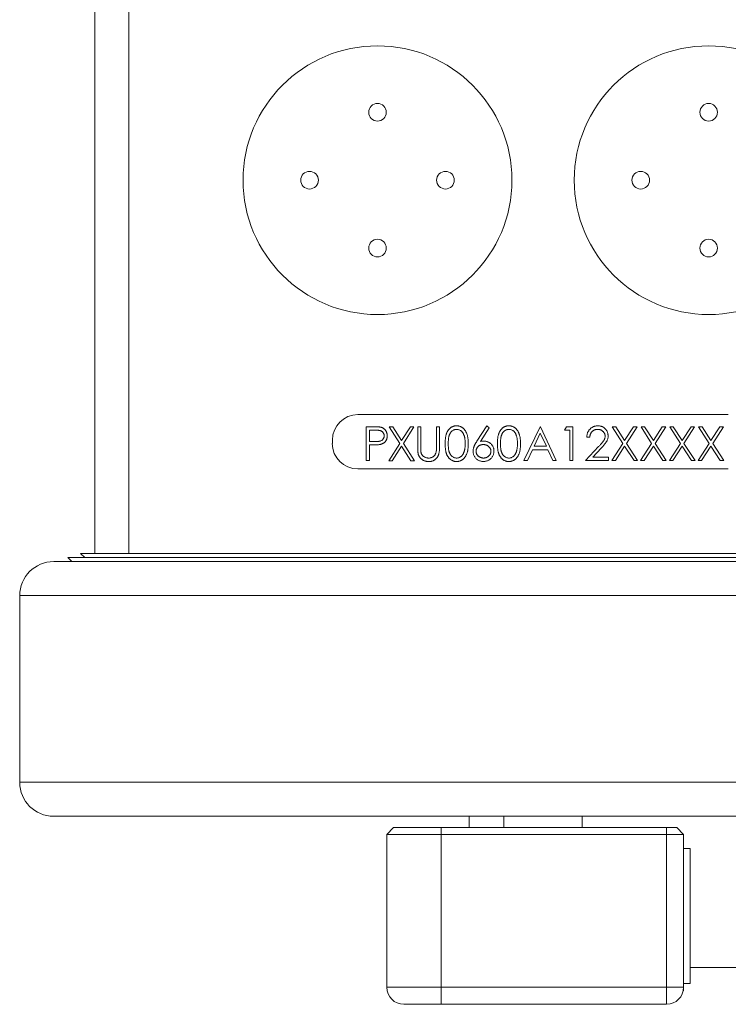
# Model space of a CAD drawing. Header units: inches. Extents: x 1.06 to 7.16, y 1.17 to 7.89.
# Tile 5 of 14: x 1.06 to 1.93, y 4.83 to 6.04. Entities that reach past the tile are written whole.
import ezdxf

# ---------------------------------------------------------------- set-up
doc = ezdxf.new("R2010")
doc.units = ezdxf.units.IN
doc.header["$MEASUREMENT"] = 0

msp = doc.modelspace()

# ---------------------------------------------------------------- linework, layer by layer
at = {"color": 7, "linetype": 'Continuous', "lineweight": 15}
for p, q in [((1.1516, 5.3839), (1.1516, 6.2995)), ((1.1933, 6.2995), (1.1933, 5.3839)), ((1.9282, 5.5542), (1.474, 5.5542)), ((1.4844, 5.5393), (1.4925, 5.5393)), ((1.4844, 5.4977), (1.4844, 5.5393)), ((1.4881, 5.5351), (1.4881, 5.5212)), ((1.4957, 5.5351), (1.4881, 5.5351)), ((1.5124, 5.5393), (1.5167, 5.5393)), ((1.5255, 5.5189), (1.5124, 5.5393)), ((1.5167, 5.5393), (1.5276, 5.5222)), ((1.5276, 5.5222), (1.5385, 5.5393)), ((1.5428, 5.5393), (1.5298, 5.5189)), ((1.5385, 5.5393), (1.5428, 5.5393)), ((1.5474, 5.5393), (1.5511, 5.5393)), ((1.5474, 5.5142), (1.5474, 5.5393)), ((1.5511, 5.5393), (1.5511, 5.5144)), ((1.5704, 5.5393), (1.5741, 5.5393)), ((1.5704, 5.5144), (1.5704, 5.5393)), ((1.5741, 5.5393), (1.5741, 5.5142)), ((1.6199, 5.5214), (1.6323, 5.5404)), ((1.6352, 5.5381), (1.6242, 5.5213)), ((1.6323, 5.5404), (1.6352, 5.5381)), ((1.6777, 5.4977), (1.6975, 5.5393)), ((1.6975, 5.5393), (1.698, 5.5393)), ((1.698, 5.5393), (1.7173, 5.4977)), ((1.7274, 5.5351), (1.7299, 5.5393)), ((1.7338, 5.5351), (1.7274, 5.5351)), ((1.7299, 5.5393), (1.7376, 5.5393)), ((1.7338, 5.4977), (1.7338, 5.5351)), ((1.7376, 5.5393), (1.7376, 5.4977)), ((1.7859, 5.5393), (1.7902, 5.5393)), ((1.799, 5.5189), (1.7859, 5.5393)), ((1.7902, 5.5393), (1.8011, 5.5223)), ((1.8011, 5.5223), (1.8121, 5.5393)), ((1.8164, 5.5393), (1.8033, 5.5189)), ((1.8121, 5.5393), (1.8164, 5.5393)), ((1.8212, 5.5393), (1.8255, 5.5393)), ((1.8342, 5.5189), (1.8212, 5.5393)), ((1.8255, 5.5393), (1.8364, 5.5223)), ((1.8364, 5.5223), (1.8473, 5.5393)), ((1.8516, 5.5393), (1.8386, 5.5189)), ((1.8473, 5.5393), (1.8516, 5.5393)), ((1.8564, 5.5393), (1.8607, 5.5393)), ((1.8695, 5.5189), (1.8564, 5.5393)), ((1.8607, 5.5393), (1.8717, 5.5223)), ((1.8717, 5.5223), (1.8826, 5.5393)), ((1.8869, 5.5393), (1.8738, 5.5189)), ((1.8826, 5.5393), (1.8869, 5.5393)), ((1.8917, 5.5393), (1.896, 5.5393)), ((1.9048, 5.5189), (1.8917, 5.5393)), ((1.896, 5.5393), (1.9069, 5.5223)), ((1.9069, 5.5223), (1.9178, 5.5393)), ((1.9221, 5.5393), (1.9091, 5.5189)), ((1.9178, 5.5393), (1.9221, 5.5393)), ((1.4428, 5.5229), (1.4428, 5.5188)), ((1.4881, 5.5212), (1.4954, 5.5211)), ((1.6977, 5.5312), (1.6902, 5.5153)), ((1.7051, 5.5153), (1.6977, 5.5312)), ((1.7584, 5.5265), (1.7547, 5.5265)), ((1.4881, 5.5169), (1.4881, 5.4977)), ((1.4911, 5.5169), (1.4881, 5.5169)), ((1.5119, 5.4976), (1.5255, 5.5189)), ((1.5276, 5.5155), (1.5162, 5.4976)), ((1.5391, 5.4976), (1.5276, 5.5155)), ((1.5298, 5.5189), (1.5434, 5.4976)), ((1.6882, 5.511), (1.6818, 5.4977)), ((1.7071, 5.511), (1.6882, 5.511)), ((1.6902, 5.5153), (1.7051, 5.5153)), ((1.7132, 5.4977), (1.7071, 5.511)), ((1.7531, 5.4977), (1.7692, 5.5149)), ((1.7724, 5.5131), (1.762, 5.5019)), ((1.7854, 5.4977), (1.799, 5.5189)), ((1.8011, 5.5155), (1.7897, 5.4977)), ((1.8126, 5.4977), (1.8011, 5.5155)), ((1.8033, 5.5189), (1.8169, 5.4977)), ((1.8206, 5.4977), (1.8342, 5.5189)), ((1.8364, 5.5155), (1.825, 5.4977)), ((1.8478, 5.4977), (1.8364, 5.5155)), ((1.8386, 5.5189), (1.8522, 5.4977)), ((1.8559, 5.4977), (1.8695, 5.5189)), ((1.8717, 5.5155), (1.8602, 5.4977)), ((1.8831, 5.4977), (1.8717, 5.5155)), ((1.8738, 5.5189), (1.8874, 5.4977)), ((1.8912, 5.4977), (1.9048, 5.5189)), ((1.9069, 5.5155), (1.8955, 5.4977)), ((1.9184, 5.4977), (1.9069, 5.5155)), ((1.9091, 5.5189), (1.9227, 5.4977)), ((1.4881, 5.4977), (1.4844, 5.4977)), ((1.5162, 5.4976), (1.5119, 5.4976)), ((1.5434, 5.4976), (1.5391, 5.4976)), ((1.6818, 5.4977), (1.6777, 5.4977)), ((1.7173, 5.4977), (1.7132, 5.4977)), ((1.7376, 5.4977), (1.7338, 5.4977)), ((1.7814, 5.4977), (1.7531, 5.4977)), ((1.762, 5.5019), (1.7814, 5.5019)), ((1.7814, 5.5019), (1.7814, 5.4977)), ((1.7897, 5.4977), (1.7854, 5.4977)), ((1.8169, 5.4977), (1.8126, 5.4977)), ((1.825, 5.4977), (1.8206, 5.4977)), ((1.8522, 5.4977), (1.8478, 5.4977)), ((1.8602, 5.4977), (1.8559, 5.4977)), ((1.8874, 5.4977), (1.8831, 5.4977)), ((1.8955, 5.4977), (1.8912, 5.4977)), ((1.9227, 5.4977), (1.9184, 5.4977)), ((1.474, 5.4875), (1.9282, 5.4875)), ((1.1183, 5.3789), (1.1233, 5.3739)), ((2.2839, 5.3789), (1.1183, 5.3789)), ((1.1341, 5.3839), (1.1391, 5.3789)), ((1.1516, 5.3839), (1.1341, 5.3839)), ((1.1933, 5.3839), (1.1516, 5.3839)), ((1.1933, 5.3839), (1.5613, 5.3839)), ((1.8409, 5.3839), (1.5613, 5.3839)), ((1.8409, 5.3839), (2.2089, 5.3839)), ((1.1011, 5.3739), (1.7011, 5.3739)), ((1.7011, 5.3739), (2.3011, 5.3739)), ((1.0594, 5.3322), (1.0594, 5.1031)), ((2.3011, 5.0614), (1.1011, 5.0614)), ((1.6103, 5.0614), (1.6103, 5.0475)), ((1.653, 5.0614), (1.653, 5.0475)), ((1.7492, 5.0475), (1.7492, 5.0614)), ((1.5094, 5.0392), (1.5178, 5.0475)), ((1.5761, 5.0392), (1.5094, 5.0392)), ((1.5094, 4.9418), (1.5094, 5.0392)), ((1.5178, 5.0475), (1.5761, 5.0475)), ((1.5761, 5.0475), (1.5761, 5.0392)), ((1.5761, 5.0475), (1.8526, 5.0475)), ((1.8526, 5.0392), (1.5761, 5.0392)), ((1.5761, 5.0392), (1.5761, 4.8517)), ((1.8526, 5.0475), (1.8526, 5.0392)), ((1.8526, 5.0475), (1.8651, 5.0475)), ((1.8526, 4.8517), (1.8526, 5.0392)), ((1.8734, 5.0392), (1.8526, 5.0392)), ((1.8651, 5.0475), (1.8734, 5.0392)), ((1.8734, 5.0392), (1.8734, 4.9665)), ((1.8814, 5.0218), (1.8734, 5.0218)), ((1.8814, 4.8565), (1.8814, 5.0218)), ((1.8733, 4.9201), (1.8733, 4.9583)), ((1.5094, 4.9365), (1.5094, 4.9418)), ((1.5094, 4.8517), (1.5094, 4.9365)), ((1.8734, 4.9118), (1.8734, 4.8517)), ((2.0344, 4.876), (1.8814, 4.876)), ((1.8734, 4.8565), (1.8814, 4.8565)), ((1.5094, 4.8517), (1.5761, 4.8517)), ((1.5761, 4.8517), (1.8526, 4.8517)), ((1.5761, 4.8517), (1.5761, 4.8308)), ((1.8526, 4.8517), (1.8526, 4.8308)), ((1.8734, 4.8517), (1.8526, 4.8517)), ((1.8731, 4.8479), (1.8733, 4.8475)), ((1.8733, 4.8475), (1.8733, 4.8495)), ((1.5761, 4.8308), (1.5303, 4.8308)), ((1.8526, 4.8308), (1.5761, 4.8308))]:
    msp.add_line(p, q, dxfattribs=at)
at = {"color": 8, "linetype": 'Continuous', "lineweight": 15}
for p, q in [((1.7011, 5.3322), (1.0594, 5.3322)), ((2.3428, 5.3322), (1.7011, 5.3322)), ((1.0594, 5.1031), (2.3428, 5.1031))]:
    msp.add_line(p, q, dxfattribs=at)
at = {"color": 7, "linetype": 'Continuous', "lineweight": 15}
for centre, radius in [((1.4981, 5.8417), 0.1648), ((1.9041, 5.8417), 0.1648), ((1.4981, 5.925), 0.0108), ((1.9041, 5.925), 0.0108), ((1.4148, 5.8417), 0.0108), ((1.5814, 5.8417), 0.0108), ((1.8208, 5.8417), 0.0108), ((1.4981, 5.7584), 0.0108), ((1.9041, 5.7584), 0.0108)]:
    msp.add_circle(centre, radius, dxfattribs=at)
for centre, radius, start, end in [((1.474, 5.5229), 0.0312, 90, 180), ((1.474, 5.5188), 0.0313, 180, 270), ((1.1011, 5.3322), 0.0417, 90, 180), ((1.1011, 5.1031), 0.0417, 180, 270), ((1.5303, 4.8517), 0.0208, 180, 270), ((1.8526, 4.8517), 0.0208, 270, 0)]:
    msp.add_arc(centre, radius, start, end, dxfattribs=at)
for points, knots in [([(1.4925, 5.5393), (1.4931, 5.5393), (1.4942, 5.5393), (1.4957, 5.5393), (1.4971, 5.5393), (1.4984, 5.5392), (1.4995, 5.5391), (1.5005, 5.539), (1.5013, 5.5389), (1.5018, 5.5388), (1.502, 5.5387)], [0, 0, 0, 0, 0.176956, 0.339055, 0.486318, 0.618781, 0.735619, 0.838742, 0.926457, 1, 1, 1, 1]), ([(1.5063, 5.5281), (1.5063, 5.5285), (1.5062, 5.5291), (1.506, 5.5301), (1.5056, 5.5311), (1.5051, 5.5319), (1.5045, 5.5327), (1.5038, 5.5334), (1.5029, 5.5339), (1.5022, 5.5343), (1.5015, 5.5345), (1.5009, 5.5347), (1.5002, 5.5348), (1.4995, 5.5349), (1.4986, 5.535), (1.4977, 5.535), (1.4968, 5.5351), (1.4961, 5.5351), (1.4957, 5.5351)], [0, 0, 0, 0, 0.070044, 0.139238, 0.208197, 0.279173, 0.349987, 0.418354, 0.48761, 0.557411, 0.59533, 0.637964, 0.685913, 0.738185, 0.796103, 0.858517, 0.926658, 1, 1, 1, 1]), ([(1.502, 5.5387), (1.5023, 5.5386), (1.5029, 5.5385), (1.5037, 5.5382), (1.5045, 5.5378), (1.5052, 5.5374), (1.5059, 5.5369), (1.5066, 5.5363), (1.5072, 5.5357), (1.5078, 5.5351), (1.5083, 5.5344), (1.5088, 5.5336), (1.5091, 5.5328), (1.5095, 5.532), (1.5097, 5.5311), (1.5099, 5.5301), (1.51, 5.5292), (1.51, 5.5285), (1.51, 5.5282)], [0, 0, 0, 0, 0.062481, 0.12349, 0.183411, 0.243153, 0.302127, 0.36171, 0.421842, 0.482932, 0.544552, 0.605681, 0.66768, 0.729984, 0.794551, 0.860346, 0.928907, 1, 1, 1, 1]), ([(1.5811, 5.5185), (1.5811, 5.5192), (1.5811, 5.5205), (1.5812, 5.5223), (1.5813, 5.5241), (1.5815, 5.5258), (1.5817, 5.5273), (1.582, 5.5287), (1.5824, 5.53), (1.5828, 5.5312), (1.5833, 5.5323), (1.5838, 5.5334), (1.5843, 5.5343), (1.5849, 5.5352), (1.5856, 5.536), (1.5863, 5.5368), (1.587, 5.5375), (1.5878, 5.5381), (1.5886, 5.5386), (1.5894, 5.5391), (1.5903, 5.5395), (1.5912, 5.5398), (1.5921, 5.5401), (1.5931, 5.5403), (1.594, 5.5404), (1.5947, 5.5404), (1.595, 5.5404)], [0, 0, 0, 0, 0.068595, 0.133246, 0.194313, 0.251279, 0.304513, 0.354235, 0.400481, 0.443411, 0.484015, 0.523252, 0.561042, 0.5979, 0.633518, 0.668314, 0.702496, 0.736685, 0.770293, 0.803437, 0.835913, 0.86846, 0.900847, 0.933467, 0.966258, 1, 1, 1, 1]), ([(1.5951, 5.5361), (1.5947, 5.5361), (1.5937, 5.5361), (1.5924, 5.5357), (1.5911, 5.5351), (1.59, 5.5345), (1.5892, 5.5338), (1.5887, 5.5333), (1.5881, 5.5327), (1.5877, 5.5321), (1.5872, 5.5314), (1.5868, 5.5306), (1.5864, 5.5298), (1.5861, 5.5289), (1.5858, 5.528), (1.5855, 5.527), (1.5853, 5.5258), (1.5851, 5.5245), (1.585, 5.5232), (1.5849, 5.5217), (1.5848, 5.5201), (1.5848, 5.5191), (1.5848, 5.5185)], [0, 0, 0, 0, 0.0603866, 0.1208832, 0.1827546, 0.247811, 0.2812991, 0.3150876, 0.3497024, 0.3848566, 0.4209662, 0.4585112, 0.4971747, 0.537602, 0.580503, 0.6274675, 0.6783882, 0.7339832, 0.7937467, 0.8577137, 0.9266979, 1, 1, 1, 1]), ([(1.595, 5.5404), (1.5953, 5.5404), (1.596, 5.5404), (1.597, 5.5403), (1.5979, 5.5401), (1.5988, 5.5398), (1.5997, 5.5395), (1.6006, 5.5391), (1.6015, 5.5386), (1.6023, 5.5381), (1.6031, 5.5375), (1.6039, 5.5368), (1.6046, 5.536), (1.6052, 5.5351), (1.6059, 5.5342), (1.6065, 5.5332), (1.607, 5.5322), (1.6075, 5.531), (1.6079, 5.5298), (1.6083, 5.5285), (1.6086, 5.5271), (1.6089, 5.5255), (1.6091, 5.5239), (1.6093, 5.5222), (1.6093, 5.5204), (1.6094, 5.5191), (1.6094, 5.5185)], [0, 0, 0, 0, 0.033788, 0.067194, 0.099862, 0.132567, 0.165151, 0.197913, 0.231319, 0.265083, 0.299255, 0.334399, 0.369943, 0.406284, 0.444064, 0.482998, 0.523354, 0.565537, 0.609613, 0.656391, 0.705885, 0.758325, 0.813832, 0.872795, 0.934722, 1, 1, 1, 1]), ([(1.6056, 5.5185), (1.6056, 5.519), (1.6056, 5.52), (1.6056, 5.5214), (1.6054, 5.5228), (1.6053, 5.5241), (1.6051, 5.5253), (1.6049, 5.5265), (1.6046, 5.5275), (1.6042, 5.5286), (1.6039, 5.5295), (1.6035, 5.5304), (1.603, 5.5312), (1.6026, 5.532), (1.6021, 5.5327), (1.6015, 5.5333), (1.601, 5.5338), (1.6002, 5.5345), (1.5991, 5.5351), (1.5978, 5.5357), (1.5965, 5.5361), (1.5956, 5.5361), (1.5951, 5.5361)], [0, 0, 0, 0, 0.0656812, 0.1284865, 0.1881751, 0.2451061, 0.2994484, 0.3508229, 0.3999417, 0.4466717, 0.4912545, 0.5333763, 0.5738528, 0.6125263, 0.6495971, 0.685532, 0.7201058, 0.7538377, 0.8189254, 0.8804935, 0.9403113, 1, 1, 1, 1]), ([(1.6452, 5.5185), (1.6452, 5.5192), (1.6452, 5.5205), (1.6453, 5.5223), (1.6454, 5.5241), (1.6456, 5.5258), (1.6458, 5.5273), (1.6461, 5.5287), (1.6465, 5.53), (1.6469, 5.5312), (1.6474, 5.5323), (1.6479, 5.5334), (1.6484, 5.5343), (1.649, 5.5352), (1.6497, 5.536), (1.6504, 5.5368), (1.6511, 5.5375), (1.6519, 5.5381), (1.6527, 5.5386), (1.6535, 5.5391), (1.6544, 5.5395), (1.6553, 5.5398), (1.6562, 5.5401), (1.6572, 5.5403), (1.6581, 5.5404), (1.6588, 5.5404), (1.6591, 5.5404)], [0, 0, 0, 0, 0.068595, 0.133246, 0.194313, 0.251279, 0.304513, 0.354235, 0.400481, 0.443411, 0.484015, 0.523252, 0.561042, 0.5979, 0.633518, 0.668314, 0.702496, 0.736685, 0.770293, 0.803437, 0.835913, 0.86846, 0.900847, 0.933467, 0.966258, 1, 1, 1, 1]), ([(1.6592, 5.5361), (1.6588, 5.5361), (1.6578, 5.5361), (1.6565, 5.5357), (1.6552, 5.5351), (1.6541, 5.5345), (1.6533, 5.5338), (1.6528, 5.5333), (1.6522, 5.5327), (1.6518, 5.5321), (1.6513, 5.5314), (1.6509, 5.5306), (1.6505, 5.5298), (1.6502, 5.5289), (1.6499, 5.528), (1.6496, 5.527), (1.6494, 5.5258), (1.6492, 5.5245), (1.6491, 5.5232), (1.649, 5.5217), (1.6489, 5.5201), (1.6489, 5.5191), (1.6489, 5.5185)], [0, 0, 0, 0, 0.0603866, 0.1208832, 0.1827546, 0.247811, 0.2812991, 0.3150876, 0.3497024, 0.3848566, 0.4209662, 0.4585112, 0.4971747, 0.537602, 0.580503, 0.6274675, 0.6783882, 0.7339832, 0.7937467, 0.8577137, 0.9266979, 1, 1, 1, 1]), ([(1.6591, 5.5404), (1.6594, 5.5404), (1.6601, 5.5404), (1.6611, 5.5403), (1.662, 5.5401), (1.6629, 5.5398), (1.6638, 5.5395), (1.6647, 5.5391), (1.6656, 5.5386), (1.6664, 5.5381), (1.6672, 5.5375), (1.668, 5.5368), (1.6687, 5.536), (1.6693, 5.5351), (1.67, 5.5342), (1.6706, 5.5332), (1.6711, 5.5322), (1.6716, 5.531), (1.672, 5.5298), (1.6724, 5.5285), (1.6727, 5.5271), (1.673, 5.5255), (1.6732, 5.5239), (1.6734, 5.5222), (1.6735, 5.5204), (1.6735, 5.5191), (1.6735, 5.5185)], [0, 0, 0, 0, 0.033788, 0.067194, 0.099862, 0.132567, 0.165151, 0.197913, 0.231319, 0.265083, 0.299255, 0.334399, 0.369943, 0.406284, 0.444064, 0.482998, 0.523354, 0.565537, 0.609613, 0.656391, 0.705885, 0.758325, 0.813832, 0.872795, 0.934722, 1, 1, 1, 1]), ([(1.6697, 5.5185), (1.6697, 5.519), (1.6697, 5.52), (1.6697, 5.5214), (1.6695, 5.5228), (1.6694, 5.5241), (1.6692, 5.5253), (1.669, 5.5265), (1.6687, 5.5275), (1.6683, 5.5286), (1.668, 5.5295), (1.6676, 5.5304), (1.6671, 5.5312), (1.6667, 5.532), (1.6662, 5.5327), (1.6656, 5.5333), (1.6651, 5.5338), (1.6643, 5.5345), (1.6632, 5.5351), (1.6619, 5.5357), (1.6606, 5.5361), (1.6597, 5.5361), (1.6592, 5.5361)], [0, 0, 0, 0, 0.0656812, 0.1284865, 0.1881751, 0.2451061, 0.2994484, 0.3508229, 0.3999417, 0.4466717, 0.4912545, 0.5333763, 0.5738528, 0.6125263, 0.6495971, 0.685532, 0.7201058, 0.7538377, 0.8189254, 0.8804935, 0.9403113, 1, 1, 1, 1]), ([(1.7547, 5.5265), (1.7547, 5.527), (1.7547, 5.528), (1.755, 5.5294), (1.7553, 5.5308), (1.7557, 5.532), (1.7563, 5.5333), (1.757, 5.5344), (1.7578, 5.5355), (1.7587, 5.5365), (1.7597, 5.5374), (1.7607, 5.5382), (1.7619, 5.5389), (1.763, 5.5395), (1.7643, 5.5399), (1.7655, 5.5402), (1.7669, 5.5404), (1.7678, 5.5404), (1.7683, 5.5404)], [0, 0, 0, 0, 0.068791, 0.135103, 0.198979, 0.261904, 0.323495, 0.385195, 0.446969, 0.509765, 0.572251, 0.633405, 0.693251, 0.752583, 0.812579, 0.873275, 0.93555, 1, 1, 1, 1]), ([(1.7681, 5.5361), (1.7677, 5.5361), (1.7671, 5.5361), (1.7662, 5.536), (1.7653, 5.5358), (1.7644, 5.5355), (1.7636, 5.5352), (1.7628, 5.5347), (1.7621, 5.5342), (1.7614, 5.5336), (1.7608, 5.533), (1.7602, 5.5322), (1.7597, 5.5314), (1.7593, 5.5306), (1.759, 5.5296), (1.7587, 5.5287), (1.7585, 5.5276), (1.7584, 5.5269), (1.7584, 5.5265)], [0, 0, 0, 0, 0.064439, 0.126547, 0.186887, 0.245878, 0.304041, 0.362191, 0.420976, 0.48066, 0.5406, 0.600689, 0.661936, 0.724443, 0.789038, 0.856314, 0.926352, 1, 1, 1, 1]), ([(1.7771, 5.5277), (1.7771, 5.528), (1.7771, 5.5285), (1.777, 5.5294), (1.7768, 5.5301), (1.7765, 5.5309), (1.7761, 5.5316), (1.7756, 5.5323), (1.7751, 5.533), (1.7745, 5.5336), (1.7738, 5.5342), (1.7731, 5.5347), (1.7724, 5.5352), (1.7716, 5.5355), (1.7707, 5.5358), (1.7699, 5.536), (1.769, 5.5361), (1.7684, 5.5361), (1.7681, 5.5361)], [0, 0, 0, 0, 0.061965, 0.122122, 0.180988, 0.239933, 0.299906, 0.359989, 0.421776, 0.486576, 0.551535, 0.615018, 0.677259, 0.73973, 0.80305, 0.866495, 0.931973, 1, 1, 1, 1]), ([(1.7683, 5.5404), (1.7687, 5.5404), (1.7696, 5.5404), (1.7709, 5.5402), (1.7722, 5.5399), (1.7734, 5.5395), (1.7745, 5.539), (1.7755, 5.5383), (1.7765, 5.5376), (1.7774, 5.5367), (1.7782, 5.5358), (1.7789, 5.5348), (1.7795, 5.5338), (1.78, 5.5327), (1.7804, 5.5316), (1.7806, 5.5304), (1.7808, 5.5292), (1.7808, 5.5284), (1.7808, 5.528)], [0, 0, 0, 0, 0.069475, 0.136517, 0.200789, 0.26383, 0.325735, 0.387291, 0.449509, 0.512968, 0.576275, 0.63758, 0.697903, 0.757172, 0.816599, 0.876653, 0.93729, 1, 1, 1, 1]), ([(1.4954, 5.5211), (1.4958, 5.5211), (1.4964, 5.5211), (1.4974, 5.5211), (1.4984, 5.5212), (1.4992, 5.5213), (1.5, 5.5214), (1.5007, 5.5215), (1.5013, 5.5217), (1.502, 5.5219), (1.5028, 5.5223), (1.5037, 5.5228), (1.5045, 5.5235), (1.5051, 5.5243), (1.5056, 5.5252), (1.506, 5.5261), (1.5062, 5.5271), (1.5063, 5.5278), (1.5063, 5.5281)], [0, 0, 0, 0, 0.072538, 0.140034, 0.202496, 0.260575, 0.313228, 0.361583, 0.404878, 0.444127, 0.5164, 0.586507, 0.655085, 0.724384, 0.793974, 0.861638, 0.930111, 1, 1, 1, 1]), ([(1.51, 5.5282), (1.51, 5.5278), (1.51, 5.5271), (1.5099, 5.5262), (1.5097, 5.5252), (1.5095, 5.5243), (1.5092, 5.5235), (1.5088, 5.5227), (1.5083, 5.5219), (1.5078, 5.5212), (1.5072, 5.5206), (1.5066, 5.52), (1.5059, 5.5194), (1.5052, 5.519), (1.5044, 5.5185), (1.5035, 5.5182), (1.5026, 5.5178), (1.502, 5.5177), (1.5017, 5.5176)], [0, 0, 0, 0, 0.070119, 0.137192, 0.202016, 0.264631, 0.326117, 0.38601, 0.445812, 0.505298, 0.564633, 0.624283, 0.683902, 0.743953, 0.805388, 0.868388, 0.933084, 1, 1, 1, 1]), ([(1.6152, 5.5093), (1.6153, 5.5097), (1.6153, 5.5106), (1.6155, 5.5119), (1.6158, 5.5133), (1.6162, 5.5144), (1.6166, 5.5154), (1.6169, 5.5161), (1.6173, 5.5169), (1.6177, 5.5178), (1.6182, 5.5186), (1.6187, 5.5195), (1.6193, 5.5204), (1.6197, 5.5211), (1.6199, 5.5214)], [0, 0, 0, 0, 0.097818, 0.199726, 0.305276, 0.415811, 0.474472, 0.537274, 0.603657, 0.674299, 0.749834, 0.828598, 0.912378, 1, 1, 1, 1]), ([(1.6242, 5.5213), (1.6249, 5.5214), (1.6264, 5.5217), (1.6278, 5.5217), (1.6285, 5.5217)], [0, 0, 0, 0, 0.512659, 1, 1, 1, 1]), ([(1.6285, 5.5217), (1.6289, 5.5217), (1.6298, 5.5217), (1.631, 5.5215), (1.6322, 5.5212), (1.6333, 5.5208), (1.6344, 5.5203), (1.6354, 5.5197), (1.6364, 5.519), (1.6373, 5.5182), (1.6381, 5.5172), (1.6389, 5.5163), (1.6395, 5.5153), (1.64, 5.5142), (1.6404, 5.513), (1.6407, 5.5119), (1.6409, 5.5106), (1.6409, 5.5098), (1.6409, 5.5094)], [0, 0, 0, 0, 0.065231, 0.128405, 0.190067, 0.250943, 0.311546, 0.372863, 0.435024, 0.499072, 0.563091, 0.62551, 0.68668, 0.747283, 0.808563, 0.870742, 0.934341, 1, 1, 1, 1]), ([(1.7692, 5.5149), (1.7696, 5.5153), (1.7704, 5.5161), (1.7714, 5.5173), (1.7724, 5.5183), (1.7733, 5.5193), (1.774, 5.5202), (1.7747, 5.521), (1.7752, 5.5218), (1.7757, 5.5227), (1.7763, 5.5237), (1.7768, 5.525), (1.7771, 5.5263), (1.7771, 5.5272), (1.7771, 5.5277)], [0, 0, 0, 0, 0.110803, 0.212829, 0.306101, 0.390647, 0.466924, 0.534481, 0.593587, 0.644557, 0.7362, 0.825024, 0.911986, 1, 1, 1, 1]), ([(1.7808, 5.528), (1.7808, 5.5274), (1.7808, 5.5263), (1.7804, 5.5246), (1.7799, 5.523), (1.7793, 5.5216), (1.7786, 5.5206), (1.778, 5.5197), (1.7773, 5.5188), (1.7766, 5.5178), (1.7757, 5.5167), (1.7747, 5.5155), (1.7736, 5.5143), (1.7728, 5.5135), (1.7724, 5.5131)], [0, 0, 0, 0, 0.098702, 0.195672, 0.292422, 0.391343, 0.444462, 0.504229, 0.570352, 0.642546, 0.722288, 0.807921, 0.90047, 1, 1, 1, 1]), ([(1.5017, 5.5176), (1.5014, 5.5175), (1.5009, 5.5174), (1.4999, 5.5173), (1.4988, 5.5172), (1.4976, 5.5171), (1.4962, 5.517), (1.4946, 5.5169), (1.4929, 5.5169), (1.4917, 5.5169), (1.4911, 5.5169)], [0, 0, 0, 0, 0.0751731, 0.1647463, 0.2680169, 0.3859119, 0.5177895, 0.663691, 0.8244132, 1, 1, 1, 1]), ([(1.5481, 5.5054), (1.5481, 5.5056), (1.548, 5.5061), (1.5478, 5.5069), (1.5477, 5.5078), (1.5476, 5.5088), (1.5475, 5.51), (1.5475, 5.5113), (1.5474, 5.5127), (1.5474, 5.5137), (1.5474, 5.5142)], [0, 0, 0, 0, 0.07813, 0.169465, 0.274335, 0.39211, 0.523687, 0.668365, 0.827132, 1, 1, 1, 1]), ([(1.5511, 5.5144), (1.5511, 5.514), (1.5511, 5.5133), (1.5511, 5.5124), (1.5512, 5.5115), (1.5512, 5.5108), (1.5512, 5.5102), (1.5512, 5.5096), (1.5513, 5.5092), (1.5513, 5.5089), (1.5513, 5.5088)], [0, 0, 0, 0, 0.191079, 0.362605, 0.516099, 0.650038, 0.765977, 0.862374, 0.940842, 1, 1, 1, 1]), ([(1.5513, 5.5088), (1.5514, 5.5084), (1.5515, 5.5077), (1.5518, 5.5066), (1.5522, 5.5056), (1.5527, 5.5047), (1.5534, 5.5039), (1.5542, 5.5032), (1.5552, 5.5025), (1.5562, 5.502), (1.5574, 5.5015), (1.5586, 5.5011), (1.5598, 5.5009), (1.5606, 5.5009), (1.561, 5.5009)], [0, 0, 0, 0, 0.086315, 0.167766, 0.244433, 0.318135, 0.391884, 0.470068, 0.553904, 0.644339, 0.736875, 0.826168, 0.913679, 1, 1, 1, 1]), ([(1.561, 5.5009), (1.5613, 5.5009), (1.562, 5.5009), (1.563, 5.5011), (1.564, 5.5014), (1.5649, 5.5017), (1.5658, 5.5022), (1.5667, 5.5028), (1.5674, 5.5034), (1.5681, 5.5042), (1.5687, 5.505), (1.5692, 5.5059), (1.5696, 5.5069), (1.5698, 5.5075), (1.5699, 5.5079)], [0, 0, 0, 0, 0.0828906, 0.1653025, 0.2477619, 0.3315277, 0.4152798, 0.4963662, 0.5771513, 0.6577825, 0.7393216, 0.8237931, 0.909476, 1, 1, 1, 1]), ([(1.5741, 5.5142), (1.5741, 5.5137), (1.5741, 5.5128), (1.5741, 5.5115), (1.574, 5.5103), (1.5739, 5.5091), (1.5737, 5.508), (1.5735, 5.507), (1.5733, 5.5061), (1.5731, 5.5052), (1.5728, 5.5043), (1.5724, 5.5035), (1.572, 5.5027), (1.5715, 5.5019), (1.5709, 5.5012), (1.5703, 5.5005), (1.5696, 5.4998), (1.5688, 5.4991), (1.568, 5.4985), (1.5672, 5.498), (1.5663, 5.4976), (1.5653, 5.4972), (1.5644, 5.4969), (1.5633, 5.4967), (1.5623, 5.4966), (1.5615, 5.4966), (1.5612, 5.4966)], [0, 0, 0, 0, 0.054858, 0.1070588, 0.1569784, 0.2039923, 0.2484915, 0.2904833, 0.330489, 0.3678859, 0.4038581, 0.4400093, 0.476295, 0.5127923, 0.5504848, 0.5883811, 0.6276453, 0.6679795, 0.7084328, 0.7486023, 0.7890878, 0.8294612, 0.870371, 0.9122142, 0.9555466, 1, 1, 1, 1]), ([(1.5699, 5.5079), (1.57, 5.5081), (1.5701, 5.5084), (1.5701, 5.5089), (1.5702, 5.5096), (1.5703, 5.5103), (1.5703, 5.5112), (1.5704, 5.5122), (1.5704, 5.5132), (1.5704, 5.514), (1.5704, 5.5144)], [0, 0, 0, 0, 0.069835, 0.155621, 0.257802, 0.373811, 0.506402, 0.655564, 0.820079, 1, 1, 1, 1]), ([(1.595, 5.4966), (1.5947, 5.4966), (1.594, 5.4966), (1.5931, 5.4967), (1.5921, 5.4969), (1.5912, 5.4972), (1.5903, 5.4975), (1.5895, 5.4979), (1.5886, 5.4984), (1.5878, 5.4989), (1.587, 5.4995), (1.5863, 5.5002), (1.5856, 5.5009), (1.585, 5.5018), (1.5844, 5.5027), (1.5838, 5.5036), (1.5833, 5.5046), (1.5828, 5.5058), (1.5824, 5.507), (1.582, 5.5083), (1.5817, 5.5097), (1.5815, 5.5112), (1.5813, 5.5129), (1.5812, 5.5147), (1.5811, 5.5165), (1.5811, 5.5178), (1.5811, 5.5185)], [0, 0, 0, 0, 0.033787, 0.066622, 0.099285, 0.131361, 0.163585, 0.196104, 0.228902, 0.262158, 0.295991, 0.330218, 0.36506, 0.400951, 0.43762, 0.475708, 0.515381, 0.556414, 0.599765, 0.646424, 0.696431, 0.749782, 0.806573, 0.867436, 0.931887, 1, 1, 1, 1]), ([(1.5848, 5.5185), (1.5848, 5.5179), (1.5848, 5.5169), (1.5849, 5.5153), (1.585, 5.5138), (1.5851, 5.5125), (1.5853, 5.5112), (1.5855, 5.5101), (1.5858, 5.509), (1.5861, 5.5081), (1.5864, 5.5072), (1.5868, 5.5064), (1.5872, 5.5057), (1.5876, 5.505), (1.5881, 5.5043), (1.5887, 5.5037), (1.5892, 5.5032), (1.59, 5.5025), (1.5911, 5.5019), (1.5924, 5.5013), (1.5937, 5.5009), (1.5947, 5.5009), (1.5951, 5.5009)], [0, 0, 0, 0, 0.072951, 0.141584, 0.205926, 0.265301, 0.320597, 0.371817, 0.41879, 0.461699, 0.502134, 0.540804, 0.578181, 0.614297, 0.649678, 0.684299, 0.718359, 0.752081, 0.817652, 0.879722, 0.939966, 1, 1, 1, 1]), ([(1.6094, 5.5185), (1.6094, 5.5179), (1.6093, 5.5166), (1.6093, 5.5148), (1.6091, 5.5131), (1.6089, 5.5115), (1.6087, 5.5099), (1.6083, 5.5085), (1.608, 5.5072), (1.6075, 5.506), (1.607, 5.5049), (1.6065, 5.5038), (1.6059, 5.5028), (1.6053, 5.5019), (1.6046, 5.5011), (1.6039, 5.5003), (1.6031, 5.4996), (1.6023, 5.499), (1.6015, 5.4984), (1.6006, 5.4979), (1.5997, 5.4975), (1.5988, 5.4972), (1.5979, 5.4969), (1.597, 5.4967), (1.596, 5.4966), (1.5953, 5.4966), (1.595, 5.4966)], [0, 0, 0, 0, 0.065063, 0.126773, 0.185516, 0.240765, 0.29298, 0.34225, 0.388919, 0.432776, 0.474628, 0.514775, 0.553606, 0.591426, 0.628028, 0.663804, 0.698984, 0.733591, 0.767628, 0.801208, 0.834264, 0.866981, 0.89972, 0.932702, 0.966176, 1, 1, 1, 1]), ([(1.5951, 5.5009), (1.5956, 5.5009), (1.5965, 5.5009), (1.5978, 5.5013), (1.5992, 5.5019), (1.6002, 5.5025), (1.601, 5.5031), (1.6015, 5.5037), (1.602, 5.5043), (1.6025, 5.5049), (1.603, 5.5056), (1.6034, 5.5064), (1.6037, 5.5072), (1.6039, 5.5077), (1.6041, 5.508)], [0, 0, 0, 0, 0.112813, 0.225394, 0.339595, 0.459675, 0.521735, 0.583926, 0.648174, 0.713881, 0.781004, 0.851451, 0.924051, 1, 1, 1, 1]), ([(1.6041, 5.508), (1.6042, 5.5084), (1.6044, 5.5092), (1.6048, 5.5103), (1.605, 5.5116), (1.6053, 5.5128), (1.6054, 5.5142), (1.6055, 5.5156), (1.6056, 5.517), (1.6056, 5.518), (1.6056, 5.5185)], [0, 0, 0, 0, 0.110588, 0.224542, 0.342503, 0.464324, 0.590756, 0.722227, 0.858843, 1, 1, 1, 1]), ([(1.6279, 5.4966), (1.6273, 5.4966), (1.6262, 5.4967), (1.6246, 5.497), (1.623, 5.4975), (1.6215, 5.4982), (1.6201, 5.4991), (1.6189, 5.5002), (1.6178, 5.5015), (1.6169, 5.5029), (1.6162, 5.5044), (1.6156, 5.506), (1.6153, 5.5076), (1.6153, 5.5087), (1.6152, 5.5093)], [0, 0, 0, 0, 0.084335, 0.167052, 0.249566, 0.33274, 0.415915, 0.497828, 0.580373, 0.6646, 0.749467, 0.83251, 0.915639, 1, 1, 1, 1]), ([(1.6277, 5.5174), (1.6274, 5.5174), (1.6268, 5.5174), (1.6259, 5.5173), (1.625, 5.5171), (1.6242, 5.5169), (1.6234, 5.5165), (1.6227, 5.5161), (1.622, 5.5156), (1.6214, 5.515), (1.6208, 5.5144), (1.6203, 5.5138), (1.6199, 5.5131), (1.6196, 5.5123), (1.6193, 5.5116), (1.6191, 5.5108), (1.619, 5.51), (1.619, 5.5094), (1.619, 5.5091)], [0, 0, 0, 0, 0.070599, 0.137901, 0.203196, 0.26679, 0.329106, 0.390654, 0.452653, 0.515748, 0.577926, 0.63893, 0.698351, 0.757296, 0.816394, 0.876267, 0.936817, 1, 1, 1, 1]), ([(1.619, 5.5091), (1.619, 5.5089), (1.619, 5.5083), (1.6191, 5.5075), (1.6193, 5.5067), (1.6196, 5.506), (1.62, 5.5052), (1.6205, 5.5046), (1.621, 5.5039), (1.6216, 5.5033), (1.6223, 5.5027), (1.623, 5.5022), (1.6238, 5.5018), (1.6246, 5.5015), (1.6254, 5.5012), (1.6263, 5.501), (1.6272, 5.5009), (1.6278, 5.5009), (1.6281, 5.5009)], [0, 0, 0, 0, 0.061842, 0.121262, 0.180746, 0.239231, 0.298308, 0.358183, 0.420359, 0.484792, 0.549938, 0.613718, 0.676681, 0.739154, 0.8022, 0.86674, 0.93205, 1, 1, 1, 1]), ([(1.6371, 5.5091), (1.6371, 5.5094), (1.6371, 5.51), (1.637, 5.5108), (1.6368, 5.5116), (1.6365, 5.5123), (1.6361, 5.5131), (1.6356, 5.5138), (1.635, 5.5144), (1.6344, 5.515), (1.6337, 5.5156), (1.633, 5.5161), (1.6322, 5.5165), (1.6314, 5.5169), (1.6305, 5.5171), (1.6296, 5.5173), (1.6287, 5.5174), (1.6281, 5.5174), (1.6277, 5.5174)], [0, 0, 0, 0, 0.061138, 0.119994, 0.178225, 0.236256, 0.294929, 0.354716, 0.41673, 0.480664, 0.545832, 0.609758, 0.672971, 0.736017, 0.799839, 0.864775, 0.931088, 1, 1, 1, 1]), ([(1.6409, 5.5094), (1.6409, 5.5088), (1.6408, 5.5076), (1.6405, 5.506), (1.64, 5.5044), (1.6393, 5.5029), (1.6383, 5.5015), (1.6372, 5.5003), (1.6359, 5.4992), (1.6345, 5.4983), (1.6329, 5.4975), (1.6313, 5.497), (1.6296, 5.4967), (1.6284, 5.4966), (1.6279, 5.4966)], [0, 0, 0, 0, 0.085948, 0.169125, 0.250399, 0.33229, 0.413364, 0.494172, 0.576022, 0.660757, 0.745783, 0.830044, 0.914028, 1, 1, 1, 1]), ([(1.6281, 5.5009), (1.6284, 5.5009), (1.629, 5.5009), (1.6299, 5.501), (1.6307, 5.5012), (1.6316, 5.5015), (1.6323, 5.5018), (1.6331, 5.5022), (1.6338, 5.5027), (1.6345, 5.5033), (1.6351, 5.5039), (1.6357, 5.5046), (1.6361, 5.5052), (1.6365, 5.506), (1.6368, 5.5067), (1.637, 5.5075), (1.6371, 5.5083), (1.6371, 5.5089), (1.6371, 5.5091)], [0, 0, 0, 0, 0.067962, 0.133283, 0.197835, 0.260892, 0.323377, 0.38635, 0.449638, 0.514795, 0.57924, 0.641814, 0.701359, 0.760727, 0.819222, 0.878716, 0.938147, 1, 1, 1, 1]), ([(1.6591, 5.4966), (1.6588, 5.4966), (1.6581, 5.4966), (1.6572, 5.4967), (1.6562, 5.4969), (1.6553, 5.4972), (1.6544, 5.4975), (1.6536, 5.4979), (1.6527, 5.4984), (1.6519, 5.4989), (1.6511, 5.4995), (1.6504, 5.5002), (1.6497, 5.5009), (1.6491, 5.5018), (1.6485, 5.5027), (1.6479, 5.5036), (1.6474, 5.5046), (1.6469, 5.5058), (1.6465, 5.507), (1.6461, 5.5083), (1.6458, 5.5097), (1.6456, 5.5112), (1.6454, 5.5129), (1.6453, 5.5147), (1.6452, 5.5165), (1.6452, 5.5178), (1.6452, 5.5185)], [0, 0, 0, 0, 0.033787, 0.066622, 0.099285, 0.131361, 0.163585, 0.196104, 0.228902, 0.262158, 0.295991, 0.330218, 0.36506, 0.400951, 0.43762, 0.475708, 0.515381, 0.556414, 0.599765, 0.646424, 0.696431, 0.749782, 0.806573, 0.867436, 0.931887, 1, 1, 1, 1]), ([(1.6489, 5.5185), (1.6489, 5.5179), (1.6489, 5.5169), (1.649, 5.5153), (1.6491, 5.5138), (1.6492, 5.5125), (1.6494, 5.5112), (1.6496, 5.5101), (1.6499, 5.509), (1.6502, 5.5081), (1.6505, 5.5072), (1.6509, 5.5064), (1.6513, 5.5057), (1.6517, 5.505), (1.6522, 5.5043), (1.6528, 5.5037), (1.6533, 5.5032), (1.6541, 5.5025), (1.6552, 5.5019), (1.6565, 5.5013), (1.6578, 5.5009), (1.6588, 5.5009), (1.6592, 5.5009)], [0, 0, 0, 0, 0.072951, 0.141584, 0.205926, 0.265301, 0.320597, 0.371817, 0.41879, 0.461699, 0.502134, 0.540804, 0.578181, 0.614297, 0.649678, 0.684299, 0.718359, 0.752081, 0.817652, 0.879722, 0.939966, 1, 1, 1, 1]), ([(1.6735, 5.5185), (1.6735, 5.5179), (1.6735, 5.5166), (1.6734, 5.5148), (1.6732, 5.5131), (1.673, 5.5115), (1.6728, 5.5099), (1.6724, 5.5085), (1.6721, 5.5072), (1.6716, 5.506), (1.6711, 5.5049), (1.6706, 5.5038), (1.67, 5.5028), (1.6694, 5.5019), (1.6687, 5.5011), (1.668, 5.5003), (1.6672, 5.4996), (1.6664, 5.499), (1.6656, 5.4984), (1.6647, 5.4979), (1.6638, 5.4975), (1.6629, 5.4972), (1.662, 5.4969), (1.6611, 5.4967), (1.6601, 5.4966), (1.6594, 5.4966), (1.6591, 5.4966)], [0, 0, 0, 0, 0.065063, 0.126773, 0.185516, 0.240765, 0.29298, 0.34225, 0.388919, 0.432776, 0.474628, 0.514775, 0.553606, 0.591426, 0.628028, 0.663804, 0.698984, 0.733591, 0.767628, 0.801208, 0.834264, 0.866981, 0.89972, 0.932702, 0.966176, 1, 1, 1, 1]), ([(1.6592, 5.5009), (1.6597, 5.5009), (1.6606, 5.5009), (1.6619, 5.5013), (1.6633, 5.5019), (1.6643, 5.5025), (1.6651, 5.5031), (1.6656, 5.5037), (1.6661, 5.5043), (1.6666, 5.5049), (1.6671, 5.5056), (1.6675, 5.5064), (1.6678, 5.5072), (1.668, 5.5077), (1.6682, 5.508)], [0, 0, 0, 0, 0.112813, 0.225394, 0.339595, 0.459675, 0.521735, 0.583926, 0.648174, 0.713881, 0.781004, 0.851451, 0.924051, 1, 1, 1, 1]), ([(1.6682, 5.508), (1.6683, 5.5084), (1.6685, 5.5092), (1.6689, 5.5103), (1.6691, 5.5116), (1.6694, 5.5128), (1.6695, 5.5142), (1.6696, 5.5156), (1.6697, 5.517), (1.6697, 5.518), (1.6697, 5.5185)], [0, 0, 0, 0, 0.110588, 0.224542, 0.342503, 0.464324, 0.590756, 0.722227, 0.858843, 1, 1, 1, 1]), ([(1.5612, 5.4966), (1.5608, 5.4966), (1.56, 5.4966), (1.5588, 5.4967), (1.5577, 5.4969), (1.5566, 5.4972), (1.5556, 5.4975), (1.5546, 5.4979), (1.5537, 5.4984), (1.5528, 5.499), (1.552, 5.4996), (1.5512, 5.5003), (1.5505, 5.501), (1.5499, 5.5018), (1.5493, 5.5026), (1.5489, 5.5035), (1.5485, 5.5044), (1.5483, 5.5051), (1.5481, 5.5054)], [0, 0, 0, 0, 0.071175, 0.139644, 0.206317, 0.271373, 0.335418, 0.398076, 0.460608, 0.52297, 0.584716, 0.644895, 0.704291, 0.762998, 0.821087, 0.880104, 0.939388, 1, 1, 1, 1]), ([(1.8734, 4.9665), (1.8734, 4.9619), (1.8732, 4.9526), (1.8731, 4.9386), (1.8733, 4.9248), (1.8734, 4.9162), (1.8734, 4.9118)], [0, 0, 0, 0, 0.256019, 0.518821, 0.75725, 1, 1, 1, 1])]:
    msp.add_open_spline(points, degree=3, knots=knots, dxfattribs=at)

doc.saveas('drawing.dxf')
